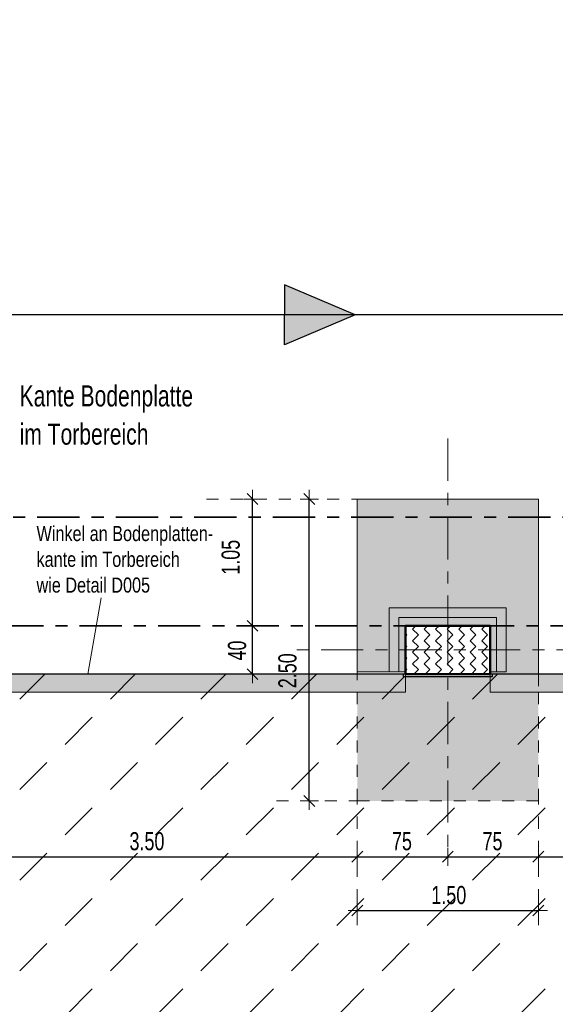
# Model space of a CAD drawing. Header units: metres. Extents: x 1333.9 to 1416.6, y -82.7 to -2.5.
# Tile 32 of 160: x 1344.8 to 1349.3, y -19 to -10.8. Entities that reach past the tile are written whole.
import ezdxf

# ---------------------------------------------------------------- set-up
doc = ezdxf.new("R2010")
doc.units = ezdxf.units.M
doc.header["$PDMODE"] = 65
for name, pattern in [('AUSGEZOGEN', [0]), ('GETRENNT2_S10', [0.225, 0.1, -0.05, 0, -0.025, 0, -0.05]), ('STRICHPUNKT2_S5', [0.5, 0.35, -0.05, 0.05, -0.05]), ('VERDECKT2_S2', [0.15, 0.1, -0.05])]:
    doc.linetypes.add(name, pattern=pattern)
for name, color, linetype, lineweight in [('XR$2$Bodenplatte', 1, 'AUSGEZOGEN', 50), ('XR$2$Fundament_1', 1, 'AUSGEZOGEN', 50), ('XR$2$STANDARD_1', 7, 'AUSGEZOGEN', 25), ('XR$2$Stütze Beton', 4, 'AUSGEZOGEN', 13), ('XR$3$Achsen', 4, 'AUSGEZOGEN', 13), ('XR$3$B_Füllungen-vorh-Gebäude', 8, 'AUSGEZOGEN', 18), ('XR$3$Legende', 4, 'AUSGEZOGEN', 13), ('XR$3$Maßlinie 1_50', 7, 'AUSGEZOGEN', 25), ('XR$4$Muster', 4, 'AUSGEZOGEN', 13), ('XR$4$Möblierung', 4, 'AUSGEZOGEN', 13), ('XR$4$Schraffur', 4, 'AUSGEZOGEN', 13), ('XR$5$ZR_SW', 1, 'AUSGEZOGEN', 25), ('XR$5$ZR_TW_K', 94, 'AUSGEZOGEN', 13)]:
    doc.layers.add(name, color=color, linetype=linetype, lineweight=lineweight)
doc.styles.add('ARIAL', font='arial.ttf')
doc.dimstyles.new('DIMSTYLE_3', dxfattribs={"dimtxt": 0.15, "dimasz": 0.15, "dimexe": 0, "dimexo": 0, "dimgap": 0.075, "dimtad": 2, "dimrnd": 0.005, "dimzin": 4, "dimdsep": 46, "dimtxsty": 'ARIAL', "dimblk1": 'ALL_ML_STRICH', "dimblk2": 'ALL_ML_STRICH', "dimsah": 1, "dimcen": 0, "dimclrd": 3, "dimclre": 3, "dimclrt": 3, "dimadec": 0, "dimazin": 0, "dimtfac": 1, "dimtdec": 0, "dimtix": 1, "dimtmove": 2, "dimatfit": 3, "dimfxl": 0, "dimtzin": 0, "dimlwd": 0, "dimlwe": 13, "dimarcsym": 0})
doc.dimstyles.new('DIMSTYLE_5', dxfattribs={"dimtxt": 0.15, "dimasz": 0.15, "dimexe": 0, "dimexo": 0, "dimgap": 0.075, "dimtad": 2, "dimdec": 1, "dimlfac": 100, "dimrnd": 0.5, "dimzin": 4, "dimdsep": 46, "dimtxsty": 'ARIAL', "dimblk1": 'ALL_ML_STRICH', "dimblk2": 'ALL_ML_STRICH', "dimsah": 1, "dimcen": 0, "dimclrd": 3, "dimclre": 3, "dimclrt": 3, "dimadec": 0, "dimazin": 0, "dimtfac": 1, "dimtdec": 0, "dimtix": 1, "dimtmove": 2, "dimatfit": 3, "dimfxl": 0, "dimtzin": 0, "dimlwd": 0, "dimlwe": 13, "dimarcsym": 0})
doc.dimstyles.new('DIMSTYLE_6', dxfattribs={"dimtxt": 0.15, "dimasz": 0.15, "dimexe": 0, "dimexo": 0, "dimgap": 0.075, "dimtad": 2, "dimdec": 1, "dimlfac": 100, "dimrnd": 0.5, "dimzin": 4, "dimdsep": 46, "dimtxsty": 'ARIAL', "dimblk1": 'ALL_ML_STRICH', "dimblk2": 'ALL_ML_STRICH', "dimsah": 1, "dimcen": 0, "dimclrd": 3, "dimclre": 3, "dimclrt": 3, "dimadec": 0, "dimazin": 0, "dimtfac": 1, "dimtdec": 0, "dimtix": 1, "dimtmove": 2, "dimatfit": 3, "dimfxl": 0, "dimtvp": 1.2, "dimtzin": 0, "dimlwd": 0, "dimlwe": 13, "dimarcsym": 0})

# ---------------------------------------------------------------- blocks, each defined once
blk = doc.blocks.new('COMPLEXOBJECT_1')
at = {"layer": 'XR$3$Achsen', "color": 4, "linetype": 'STRICHPUNKT2_S5', "lineweight": 13, "transparency": 33554687}
for p, q in [((1348.3701, -14.2682), (1348.3701, -15.7982)), ((1348.3701, -15.7982), (1348.3701, -17.7682)), ((1349.6201, -16.0182), (1347.1201, -16.0182))]:
    blk.add_line(p, q, dxfattribs=at)
blk = doc.blocks.new('ALL_ML_STRICH')
at = {"color": 0, "linetype": 'ByBlock', "lineweight": -2}
for p, q in [((-1, 0), (0.5, 0)), ((-0.3, -0.3), (0.3, 0.3)), ((0, -0.5), (0, 0.5))]:
    blk.add_line(p, q, dxfattribs=at)
blk = doc.blocks.new('*D37')
at = {"layer": 'DEFPOINTS', "color": 3, "linetype": 'AUSGEZOGEN', "lineweight": 13, "transparency": 33554687}
for p in [(1348.0621, -14.7682), (1347.2225, -17.2682), (1347.6201, -17.2682)]:
    blk.add_point(p, dxfattribs=at)
at = {"layer": 'XR$3$Maßlinie 1_50', "color": 3, "linetype": 'AUSGEZOGEN', "lineweight": -2, "transparency": 33554687}
for p, q in [((1347.2225, -14.7682), (1347.2225, -14.7682)), ((1347.2225, -17.2682), (1347.2225, -14.7682)), ((1347.2225, -17.2682), (1347.2225, -17.2682))]:
    blk.add_line(p, q, dxfattribs=at)
at = {"layer": 'XR$3$Maßlinie 1_50', "color": 3, "linetype": 'AUSGEZOGEN', "lineweight": 13, "transparency": 33554687, "xscale": 0.15, "yscale": 0.15, "zscale": 0.15}
for p, rotation in [((1347.2225, -14.7682), 90), ((1347.2225, -17.2682), 270)]:
    blk.add_blockref('ALL_ML_STRICH', p, dxfattribs=dict(at, rotation=rotation))
at = {"layer": 'XR$3$Maßlinie 1_50', "color": 3, "linetype": 'AUSGEZOGEN', "lineweight": 13, "transparency": 33554687, "insert": (1347.0424, -16.1903), "char_height": 0.15, "width": 0.428571, "attachment_point": 5, "rotation": 90, "style": 'ARIAL'}
blk.add_mtext('\\W0.71;\\A1;{\\A1;{2.50\\H0.099000;\\S^ ;}}', dxfattribs=at)
blk = doc.blocks.new('*D40')
at = {"layer": 'DEFPOINTS', "color": 3, "linetype": 'AUSGEZOGEN', "lineweight": 13, "transparency": 33554687}
for p in [(1344.1201, -17.0182), (1347.6201, -17.2682), (1344.1201, -17.7304)]:
    blk.add_point(p, dxfattribs=at)
at = {"layer": 'XR$3$Maßlinie 1_50', "color": 3, "linetype": 'AUSGEZOGEN', "lineweight": -2, "transparency": 33554687}
for p, q in [((1344.1201, -17.7304), (1344.1201, -17.7304)), ((1344.1201, -17.7304), (1347.6201, -17.7304)), ((1347.6201, -17.7304), (1347.6201, -17.7304))]:
    blk.add_line(p, q, dxfattribs=at)
at = {"layer": 'XR$3$Maßlinie 1_50', "color": 3, "linetype": 'AUSGEZOGEN', "lineweight": 13, "transparency": 33554687, "xscale": 0.15, "yscale": 0.15, "zscale": 0.15, "rotation": 180}
blk.add_blockref('ALL_ML_STRICH', (1344.1201, -17.7304), dxfattribs=at)
at = {"layer": 'XR$3$Maßlinie 1_50', "color": 3, "linetype": 'AUSGEZOGEN', "lineweight": 13, "transparency": 33554687, "xscale": 0.15, "yscale": 0.15, "zscale": 0.15}
blk.add_blockref('ALL_ML_STRICH', (1347.6201, -17.7304), dxfattribs=at)
at = {"layer": 'XR$3$Maßlinie 1_50', "color": 3, "linetype": 'AUSGEZOGEN', "lineweight": 13, "transparency": 33554687, "insert": (1345.8781, -17.6028), "char_height": 0.15, "width": 0.428571, "attachment_point": 5, "style": 'ARIAL'}
blk.add_mtext('\\W0.71;\\A1;{\\A1;{3.50\\H0.099000;\\S^ ;}}', dxfattribs=at)
blk = doc.blocks.new('*D41')
at = {"layer": 'DEFPOINTS', "color": 3, "linetype": 'AUSGEZOGEN', "lineweight": 13, "transparency": 33554687}
for p in [(1347.6201, -17.2682), (1348.3701, -17.2682), (1347.6201, -17.7304)]:
    blk.add_point(p, dxfattribs=at)
at = {"layer": 'XR$3$Maßlinie 1_50', "color": 3, "linetype": 'AUSGEZOGEN', "lineweight": -2, "transparency": 33554687}
for p, q in [((1347.6201, -17.7304), (1347.6201, -17.7304)), ((1347.6201, -17.7304), (1348.3701, -17.7304)), ((1348.3701, -17.7304), (1348.3701, -17.7304))]:
    blk.add_line(p, q, dxfattribs=at)
at = {"layer": 'XR$3$Maßlinie 1_50', "color": 3, "linetype": 'AUSGEZOGEN', "lineweight": 13, "transparency": 33554687, "xscale": 0.15, "yscale": 0.15, "zscale": 0.15, "rotation": 180}
blk.add_blockref('ALL_ML_STRICH', (1347.6201, -17.7304), dxfattribs=at)
at = {"layer": 'XR$3$Maßlinie 1_50', "color": 3, "linetype": 'AUSGEZOGEN', "lineweight": 13, "transparency": 33554687, "xscale": 0.15, "yscale": 0.15, "zscale": 0.15}
blk.add_blockref('ALL_ML_STRICH', (1348.3701, -17.7304), dxfattribs=at)
at = {"layer": 'XR$3$Maßlinie 1_50', "color": 3, "linetype": 'AUSGEZOGEN', "lineweight": 13, "transparency": 33554687, "insert": (1347.9899, -17.6029), "char_height": 0.15, "width": 0.428571, "attachment_point": 5, "style": 'ARIAL'}
blk.add_mtext('\\W0.71;\\A1;{\\A1;{75\\H0.099000;\\S^ ;}}', dxfattribs=at)
blk = doc.blocks.new('*D42')
at = {"layer": 'DEFPOINTS', "color": 3, "linetype": 'AUSGEZOGEN', "lineweight": 13, "transparency": 33554687}
for p in [(1348.3701, -17.2682), (1349.1201, -17.2682), (1348.3701, -17.7304)]:
    blk.add_point(p, dxfattribs=at)
at = {"layer": 'XR$3$Maßlinie 1_50', "color": 3, "linetype": 'AUSGEZOGEN', "lineweight": -2, "transparency": 33554687}
for p, q in [((1348.3701, -17.7304), (1348.3701, -17.7304)), ((1348.3701, -17.7304), (1349.1201, -17.7304)), ((1349.1201, -17.7304), (1349.1201, -17.7304))]:
    blk.add_line(p, q, dxfattribs=at)
at = {"layer": 'XR$3$Maßlinie 1_50', "color": 3, "linetype": 'AUSGEZOGEN', "lineweight": 13, "transparency": 33554687, "xscale": 0.15, "yscale": 0.15, "zscale": 0.15, "rotation": 180}
blk.add_blockref('ALL_ML_STRICH', (1348.3701, -17.7304), dxfattribs=at)
at = {"layer": 'XR$3$Maßlinie 1_50', "color": 3, "linetype": 'AUSGEZOGEN', "lineweight": 13, "transparency": 33554687, "xscale": 0.15, "yscale": 0.15, "zscale": 0.15}
blk.add_blockref('ALL_ML_STRICH', (1349.1201, -17.7304), dxfattribs=at)
at = {"layer": 'XR$3$Maßlinie 1_50', "color": 3, "linetype": 'AUSGEZOGEN', "lineweight": 13, "transparency": 33554687, "insert": (1348.7399, -17.6029), "char_height": 0.15, "width": 0.428571, "attachment_point": 5, "style": 'ARIAL'}
blk.add_mtext('\\W0.71;\\A1;{\\A1;{75\\H0.099000;\\S^ ;}}', dxfattribs=at)
blk = doc.blocks.new('*D43')
at = {"layer": 'DEFPOINTS', "color": 3, "linetype": 'AUSGEZOGEN', "lineweight": 13, "transparency": 33554687}
for p in [(1349.1201, -17.2682), (1352.6201, -17.2682), (1349.1201, -17.7304)]:
    blk.add_point(p, dxfattribs=at)
at = {"layer": 'XR$3$Maßlinie 1_50', "color": 3, "linetype": 'AUSGEZOGEN', "lineweight": -2, "transparency": 33554687}
for p, q in [((1349.1201, -17.7304), (1349.1201, -17.7304)), ((1349.1201, -17.7304), (1352.6201, -17.7304)), ((1352.6201, -17.7304), (1352.6201, -17.7304))]:
    blk.add_line(p, q, dxfattribs=at)
at = {"layer": 'XR$3$Maßlinie 1_50', "color": 3, "linetype": 'AUSGEZOGEN', "lineweight": 13, "transparency": 33554687, "xscale": 0.15, "yscale": 0.15, "zscale": 0.15, "rotation": 180}
blk.add_blockref('ALL_ML_STRICH', (1349.1201, -17.7304), dxfattribs=at)
at = {"layer": 'XR$3$Maßlinie 1_50', "color": 3, "linetype": 'AUSGEZOGEN', "lineweight": 13, "transparency": 33554687, "xscale": 0.15, "yscale": 0.15, "zscale": 0.15}
blk.add_blockref('ALL_ML_STRICH', (1352.6201, -17.7304), dxfattribs=at)
at = {"layer": 'XR$3$Maßlinie 1_50', "color": 3, "linetype": 'AUSGEZOGEN', "lineweight": 13, "transparency": 33554687, "insert": (1350.8781, -17.6028), "char_height": 0.15, "width": 0.428571, "attachment_point": 5, "style": 'ARIAL'}
blk.add_mtext('\\W0.71;\\A1;{\\A1;{3.50\\H0.099000;\\S^ ;}}', dxfattribs=at)
blk = doc.blocks.new('*D53')
at = {"layer": 'DEFPOINTS', "color": 3, "linetype": 'AUSGEZOGEN', "lineweight": 13, "transparency": 33554687}
for p in [(1347.6201, -16.9952), (1349.1201, -17.2682), (1347.6201, -18.1761)]:
    blk.add_point(p, dxfattribs=at)
at = {"layer": 'XR$3$Maßlinie 1_50', "color": 3, "linetype": 'AUSGEZOGEN', "lineweight": -2, "transparency": 33554687}
for p, q in [((1347.6201, -18.1761), (1347.6201, -18.1761)), ((1347.6201, -18.1761), (1349.1201, -18.1761)), ((1349.1201, -18.1761), (1349.1201, -18.1761))]:
    blk.add_line(p, q, dxfattribs=at)
at = {"layer": 'XR$3$Maßlinie 1_50', "color": 3, "linetype": 'AUSGEZOGEN', "lineweight": 13, "transparency": 33554687, "xscale": 0.15, "yscale": 0.15, "zscale": 0.15, "rotation": 180}
blk.add_blockref('ALL_ML_STRICH', (1347.6201, -18.1761), dxfattribs=at)
at = {"layer": 'XR$3$Maßlinie 1_50', "color": 3, "linetype": 'AUSGEZOGEN', "lineweight": 13, "transparency": 33554687, "xscale": 0.15, "yscale": 0.15, "zscale": 0.15}
blk.add_blockref('ALL_ML_STRICH', (1349.1201, -18.1761), dxfattribs=at)
at = {"layer": 'XR$3$Maßlinie 1_50', "color": 3, "linetype": 'AUSGEZOGEN', "lineweight": 13, "transparency": 33554687, "insert": (1348.3781, -18.0485), "char_height": 0.15, "width": 0.428571, "attachment_point": 5, "style": 'ARIAL'}
blk.add_mtext('\\W0.71;\\A1;{\\A1;{1.50\\H0.099000;\\S^ ;}}', dxfattribs=at)
blk = doc.blocks.new('*D56')
at = {"layer": 'DEFPOINTS', "color": 3, "linetype": 'AUSGEZOGEN', "lineweight": 13, "transparency": 33554687}
for p in [(1348.0201, -15.8182), (1346.7525, -16.2182), (1346.7525, -16.2182)]:
    blk.add_point(p, dxfattribs=at)
at = {"layer": 'XR$3$Maßlinie 1_50', "color": 3, "linetype": 'AUSGEZOGEN', "lineweight": -2, "transparency": 33554687}
for p, q in [((1346.7525, -15.8182), (1346.7525, -15.8182)), ((1346.7525, -16.2182), (1346.7525, -15.8182)), ((1346.7525, -16.2182), (1346.7525, -16.2182))]:
    blk.add_line(p, q, dxfattribs=at)
at = {"layer": 'XR$3$Maßlinie 1_50', "color": 3, "linetype": 'AUSGEZOGEN', "lineweight": 13, "transparency": 33554687, "xscale": 0.15, "yscale": 0.15, "zscale": 0.15}
for p, rotation in [((1346.7525, -15.8182), 90), ((1346.7525, -16.2182), 270)]:
    blk.add_blockref('ALL_ML_STRICH', p, dxfattribs=dict(at, rotation=rotation))
at = {"layer": 'XR$3$Maßlinie 1_50', "color": 3, "linetype": 'AUSGEZOGEN', "lineweight": 13, "transparency": 33554687, "insert": (1346.625, -16.0229), "char_height": 0.15, "width": 0.428571, "attachment_point": 5, "rotation": 90, "style": 'ARIAL'}
blk.add_mtext('\\W0.71;\\A1;{\\A1;{40\\H0.099000;\\S^ ;}}', dxfattribs=at)
blk = doc.blocks.new('*D57')
at = {"layer": 'DEFPOINTS', "color": 3, "linetype": 'AUSGEZOGEN', "lineweight": 13, "transparency": 33554687}
for p in [(1347.5921, -14.7682), (1346.7525, -15.8182), (1348.0201, -15.8182)]:
    blk.add_point(p, dxfattribs=at)
at = {"layer": 'XR$3$Maßlinie 1_50', "color": 3, "linetype": 'AUSGEZOGEN', "lineweight": -2, "transparency": 33554687}
for p, q in [((1346.7525, -14.7682), (1346.7525, -14.7682)), ((1346.7525, -15.8182), (1346.7525, -14.7682)), ((1346.7525, -15.8182), (1346.7525, -15.8182))]:
    blk.add_line(p, q, dxfattribs=at)
at = {"layer": 'XR$3$Maßlinie 1_50', "color": 3, "linetype": 'AUSGEZOGEN', "lineweight": 13, "transparency": 33554687, "xscale": 0.15, "yscale": 0.15, "zscale": 0.15}
for p, rotation in [((1346.7525, -14.7682), 90), ((1346.7525, -15.8182), 270)]:
    blk.add_blockref('ALL_ML_STRICH', p, dxfattribs=dict(at, rotation=rotation))
at = {"layer": 'XR$3$Maßlinie 1_50', "color": 3, "linetype": 'AUSGEZOGEN', "lineweight": 13, "transparency": 33554687, "insert": (1346.5724, -15.2509), "char_height": 0.15, "width": 0.428571, "attachment_point": 5, "rotation": 90, "style": 'ARIAL'}
blk.add_mtext('\\W0.71;\\A1;{\\A1;{1.05\\H0.099000;\\S^ ;}}', dxfattribs=at)
blk = doc.blocks.new('MUSTER_0')
at = {"layer": 'XR$4$Muster', "color": 52, "linetype": 'AUSGEZOGEN', "lineweight": 13, "transparency": 33554687}
for p, q in [((1344.825, -16.425), (1345.0318, -16.2182)), ((1345.575, -16.425), (1345.7818, -16.2182)), ((1346.325, -16.425), (1346.5318, -16.2182)), ((1347.075, -16.425), (1347.2818, -16.2182)), ((1348.575, -16.425), (1348.7818, -16.2182)), ((1347.825, -16.425), (1348.0118, -16.2382)), ((1345.2, -16.8), (1345.425, -16.575)), ((1345.95, -16.8), (1346.175, -16.575)), ((1346.7, -16.8), (1346.925, -16.575)), ((1347.45, -16.8), (1347.675, -16.575)), ((1348.2, -16.8), (1348.425, -16.575)), ((1348.95, -16.8), (1349.175, -16.575)), ((1344.825, -17.175), (1345.05, -16.95)), ((1345.575, -17.175), (1345.8, -16.95)), ((1346.325, -17.175), (1346.55, -16.95)), ((1347.075, -17.175), (1347.3, -16.95)), ((1347.825, -17.175), (1348.05, -16.95)), ((1348.575, -17.175), (1348.8, -16.95)), ((1345.2, -17.55), (1345.425, -17.325)), ((1345.95, -17.55), (1346.175, -17.325)), ((1346.7, -17.55), (1346.925, -17.325)), ((1347.45, -17.55), (1347.675, -17.325)), ((1348.2, -17.55), (1348.425, -17.325)), ((1348.95, -17.55), (1349.175, -17.325)), ((1344.825, -17.925), (1345.05, -17.7)), ((1345.575, -17.925), (1345.8, -17.7)), ((1346.325, -17.925), (1346.55, -17.7)), ((1347.075, -17.925), (1347.3, -17.7)), ((1347.825, -17.925), (1348.05, -17.7)), ((1348.575, -17.925), (1348.8, -17.7)), ((1345.2, -18.3), (1345.425, -18.075)), ((1345.95, -18.3), (1346.175, -18.075)), ((1346.7, -18.3), (1346.925, -18.075)), ((1347.45, -18.3), (1347.675, -18.075)), ((1348.2, -18.3), (1348.425, -18.075)), ((1348.95, -18.3), (1349.175, -18.075)), ((1344.825, -18.675), (1345.05, -18.45)), ((1345.575, -18.675), (1345.8, -18.45)), ((1346.325, -18.675), (1346.55, -18.45)), ((1347.075, -18.675), (1347.3, -18.45)), ((1347.825, -18.675), (1348.05, -18.45)), ((1348.575, -18.675), (1348.8, -18.45)), ((1345.2, -19.05), (1345.425, -18.825)), ((1345.95, -19.05), (1346.175, -18.825)), ((1346.7, -19.05), (1346.925, -18.825)), ((1347.45, -19.05), (1347.675, -18.825)), ((1348.2, -19.05), (1348.425, -18.825)), ((1348.95, -19.05), (1349.175, -18.825))]:
    blk.add_line(p, q, dxfattribs=at)
blk = doc.blocks.new('A$C5506da89')
at = {"layer": 'XR$5$ZR_TW_K', "lineweight": 25, "true_color": 0x000000, "transparency": 33554687}
blk.add_hatch(color=18, dxfattribs=at).paths.add_polyline_path([(-0.01488, -0.00631), (0, 0), (-0.01488, 0.00631)])
at = {"layer": 'XR$5$ZR_SW', "color": 7, "lineweight": 25, "transparency": 33554687}
for points in [[(0, 0), (-0.01488, 0.00631), (-0.01488, 0)], [(0, 0), (-0.01488, -0.00631), (-0.01488, 0)]]:
    blk.add_lwpolyline(points, dxfattribs=at)

msp = doc.modelspace()

# ---------------------------------------------------------------- hatches: boundary and pattern name
at = {"layer": 'XR$4$Muster', "linetype": 'AUSGEZOGEN', "lineweight": 18, "transparency": 33554687}
msp.add_hatch(color=253, dxfattribs=at).paths.add_polyline_path([(1347.8851, -15.8182), (1347.8851, -15.8182), (1347.8851, -16.1982), (1348.0201, -16.1982), (1348.0201, -15.8182), (1348.7201, -15.8182), (1348.7201, -16.1982), (1348.8531, -16.1982), (1348.8531, -15.6682), (1347.8851, -15.6682)])
at = {"layer": 'XR$4$Möblierung', "linetype": 'AUSGEZOGEN', "lineweight": 13, "transparency": 33554687}
for color, points in [(254, [(1349.1201, -14.7682), (1347.6201, -14.7682), (1347.6201, -16.1982), (1347.8851, -16.1982), (1347.8851, -15.6682), (1348.8531, -15.6682), (1348.8531, -16.1982), (1348.7201, -16.1982), (1348.7201, -16.2182), (1349.1201, -16.2182)]), (8, [(1348.0201, -16.3682), (1348.0201, -16.2182), (1343.7201, -16.2182), (1343.7201, -16.3682)]), (8, [(1353.0201, -16.2182), (1348.7201, -16.2182), (1348.7201, -16.3682), (1353.0201, -16.3682)]), (254, [(1348.7201, -16.3682), (1348.7201, -16.2382), (1348.0201, -16.2382), (1348.0201, -16.3682), (1347.6201, -16.3682), (1347.6201, -17.2682), (1349.1201, -17.2682), (1349.1201, -16.3682)])]:
    msp.add_hatch(color=color, dxfattribs=at).paths.add_polyline_path(points)
at = {"layer": 'XR$4$Schraffur', "linetype": 'AUSGEZOGEN', "lineweight": 13, "transparency": 33554687}
h = msp.add_hatch(dxfattribs=at)
h.set_pattern_fill('MUSTER', color=35, scale=0.0675, angle=315, style=0, pattern_type=2)
h.set_pattern_definition([(315, (0.19092, -4e-17), (0.0954594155, -2e-17), [0.0675, -0.0675]), (45, (0.19092, -4e-17), (2e-17, 0.0954594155), [0.0675, -0.0675])])
h.paths.add_polyline_path([(1348.0201, -15.8182), (1348.0201, -16.2182), (1348.7201, -16.2182), (1348.7201, -15.8182)], flags=0)

# ---------------------------------------------------------------- linework, layer by layer
at = {"layer": 'XR$2$Bodenplatte', "color": 7, "linetype": 'AUSGEZOGEN', "lineweight": 25, "transparency": 33554687}
for p, q in [((1348.0201, -16.2182), (1343.7201, -16.2182)), ((1348.0201, -16.2182), (1348.0001, -16.2182)), ((1348.0001, -16.2182), (1348.0001, -16.2382)), ((1353.0201, -16.2182), (1348.7201, -16.2182)), ((1348.7401, -16.2182), (1348.7201, -16.2182)), ((1348.7401, -16.2382), (1348.7401, -16.2182)), ((1348.0001, -16.2382), (1348.7401, -16.2382))]:
    msp.add_line(p, q, dxfattribs=at)
at = {"layer": 'XR$2$Fundament_1', "color": 4, "linetype": 'AUSGEZOGEN', "lineweight": 13, "transparency": 33554687}
for p, q in [((1347.6201, -16.2182), (1347.6201, -14.7682)), ((1347.9651, -16.1986), (1347.9651, -15.7482)), ((1347.9651, -15.7482), (1348.7731, -15.7482)), ((1348.7731, -15.7482), (1348.7731, -16.1986))]:
    msp.add_line(p, q, dxfattribs=at)
msp.add_lwpolyline([(1347.6201, -14.7682), (1349.1201, -14.7682), (1349.1201, -16.2182)], dxfattribs=at)
at = {"layer": 'XR$2$Fundament_1', "color": 4, "linetype": 'VERDECKT2_S2', "lineweight": 13, "transparency": 33554687}
msp.add_lwpolyline([(1349.1201, -16.2182), (1349.1201, -16.3682), (1349.1201, -17.2682), (1347.6201, -17.2682), (1347.6201, -16.2182)], dxfattribs=at)
at = {"layer": 'XR$2$STANDARD_1', "color": 7, "linetype": 'AUSGEZOGEN', "lineweight": 18, "transparency": 33554687}
for p, q in [((1347.8851, -16.1982), (1347.8851, -15.6682)), ((1347.8851, -15.6682), (1348.8531, -15.6682)), ((1348.8531, -15.6682), (1348.8531, -16.1982)), ((1348.0201, -16.1982), (1347.6201, -16.1982)), ((1348.0201, -16.2182), (1348.0201, -16.3682)), ((1348.8531, -16.1982), (1348.7201, -16.1982)), ((1348.7201, -16.2182), (1348.7201, -16.3682)), ((1348.0201, -16.3682), (1343.7201, -16.3682)), ((1353.0201, -16.3682), (1348.7201, -16.3682))]:
    msp.add_line(p, q, dxfattribs=at)
at = {"layer": 'XR$2$Stütze Beton', "color": 4, "linetype": 'AUSGEZOGEN', "lineweight": 50, "transparency": 33554687}
msp.add_lwpolyline([(1348.0201, -15.8182), (1348.7201, -15.8182), (1348.7201, -16.2182), (1348.0201, -16.2182), (1348.0201, -15.8182)], close=True, dxfattribs=at)
at = {"layer": 'XR$3$Achsen', "color": 35, "linetype": 'STRICHPUNKT2_S5', "lineweight": 35, "transparency": 33554687}
for p, q in [((1360.9201, -14.9182), (1338.7274, -14.9182)), ((1358.0201, -15.8182), (1338.7274, -15.8182))]:
    msp.add_line(p, q, dxfattribs=at)
at = {"layer": 'XR$3$Legende', "color": 4, "linetype": 'GETRENNT2_S10', "lineweight": 13, "transparency": 33554687}
for p, q in [((1346.371, -14.7682), (1347.6201, -14.7682)), ((1346.9501, -17.2682), (1347.6201, -17.2682)), ((1347.6201, -18.2982), (1347.6201, -17.2682)), ((1349.1201, -18.2982), (1349.1201, -17.2682))]:
    msp.add_line(p, q, dxfattribs=at)
at = {"layer": 'XR$3$Maßlinie 1_50', "color": 4, "linetype": 'AUSGEZOGEN', "lineweight": 13, "transparency": 33554687}
msp.add_line((1345.4995, -15.5873), (1345.3885, -16.2182), dxfattribs=at)
at = {"layer": 'XR$5$ZR_SW', "color": 7, "lineweight": 25, "transparency": 33554687}
msp.add_lwpolyline([(1361.0627, -13.2425), (1344.2932, -13.2425), (1337.9513, -6.6628)], dxfattribs=at)

# ---------------------------------------------------------------- block references
at = {"layer": 'XR$3$Achsen', "color": 4, "linetype": 'STRICHPUNKT2_S5', "lineweight": 13, "transparency": 33554687}
msp.add_blockref('COMPLEXOBJECT_1', (0, 0), dxfattribs=at)
at = {"layer": 'XR$4$Muster', "color": 52, "linetype": 'AUSGEZOGEN', "lineweight": 13, "transparency": 33554687}
msp.add_blockref('MUSTER_0', (0, 0), dxfattribs=at)
at = {"layer": 'XR$5$ZR_TW_K', "color": 7, "linetype": 'AUSGEZOGEN', "lineweight": 25, "transparency": 33554687, "xscale": 39.37007874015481, "yscale": 39.37007874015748}
msp.add_blockref('A$C5506da89', (1347.603, -13.2425), dxfattribs=at)

# ---------------------------------------------------------------- texts
at = {"layer": 'XR$3$B_Füllungen-vorh-Gebäude', "color": 7, "transparency": 33554687, "attachment_point": 1, "style": 'ARIAL'}
for s, insert, char_height, width, line_spacing_factor in [('\\A1;{\\fArial|i0|b0;\\H0.175000;\\W0.714286;\\C7;Kante Bodenplatte}\\P{\\fArial|i0|b0;\\H0.175000;\\W0.714286;\\C7;im Torbereich }\\P', (1344.8233, -13.8266), 0.175, 1.506527, 1.084337), ('\\A1;{\\fArial|i0|b0;\\H0.125000;\\W0.769231;\\C7;Winkel an Bodenplatten-}\\P{\\fArial|i0|b0;\\H0.125000;\\W0.769231;\\C7;kante im Torbereich }\\P{\\fArial|i0|b0;\\H0.125000;\\W0.769231;\\C7;wie Detail D005}\\P', (1344.9635, -14.9915), 0.125, 1.51948, 1.024096)]:
    msp.add_mtext(s, dxfattribs=dict(at, insert=insert, char_height=char_height, width=width, line_spacing_factor=line_spacing_factor))

# ---------------------------------------------------------------- dimensions: what is measured, and where the dimension line sits
at = {"layer": 'XR$3$Maßlinie 1_50', "color": 3, "linetype": 'AUSGEZOGEN', "lineweight": 13, "transparency": 33554687}
for base, p1, p2, dimstyle, picture, middle in [((1346.7525, -14.7682), (1346.7525, -15.8182), (1346.7525, -14.7682), 'DIMSTYLE_3', '*D57', (1346.5724, -15.2509)), ((1347.2225, -14.7682), (1347.2225, -17.2682), (1347.2225, -14.7682), 'DIMSTYLE_3', '*D37', (1347.0424, -16.1903)), ((1346.7525, -15.8182), (1346.7525, -16.2182), (1346.7525, -15.8182), 'DIMSTYLE_6', '*D56', (1346.625, -16.0229))]:
    dim = msp.add_linear_dim(base=base, p1=p1, p2=p2, angle=90, dimstyle=dimstyle, override={"dimpost": '<>', "dimclrd": 3, "dimclre": 3, "dimclrt": 3, "dimlwd": 0, "dimlwe": 13}, dxfattribs=at)
    dim.commit()
    dim.dimension.update_dxf_attribs({"geometry": picture, "text_midpoint": middle, "dimtype": 160})
for base, p1, p2, dimstyle, picture, middle in [((1347.6201, -17.7304), (1344.1201, -17.7304), (1347.6201, -17.7304), 'DIMSTYLE_3', '*D40', (1345.8781, -17.6028)), ((1349.1201, -18.1761), (1347.6201, -18.1761), (1349.1201, -18.1761), 'DIMSTYLE_3', '*D53', (1348.3781, -18.0485)), ((1348.3701, -17.7304), (1347.6201, -17.7304), (1348.3701, -17.7304), 'DIMSTYLE_5', '*D41', (1347.9899, -17.6029)), ((1349.1201, -17.7304), (1348.3701, -17.7304), (1349.1201, -17.7304), 'DIMSTYLE_5', '*D42', (1348.7399, -17.6029)), ((1352.6201, -17.7304), (1349.1201, -17.7304), (1352.6201, -17.7304), 'DIMSTYLE_3', '*D43', (1350.8781, -17.6028))]:
    dim = msp.add_linear_dim(base=base, p1=p1, p2=p2, dimstyle=dimstyle, override={"dimpost": '<>', "dimclrd": 3, "dimclre": 3, "dimclrt": 3, "dimlwd": 0, "dimlwe": 13}, dxfattribs=at)
    dim.commit()
    dim.dimension.update_dxf_attribs({"geometry": picture, "text_midpoint": middle, "dimtype": 160})

doc.saveas('drawing.dxf')
